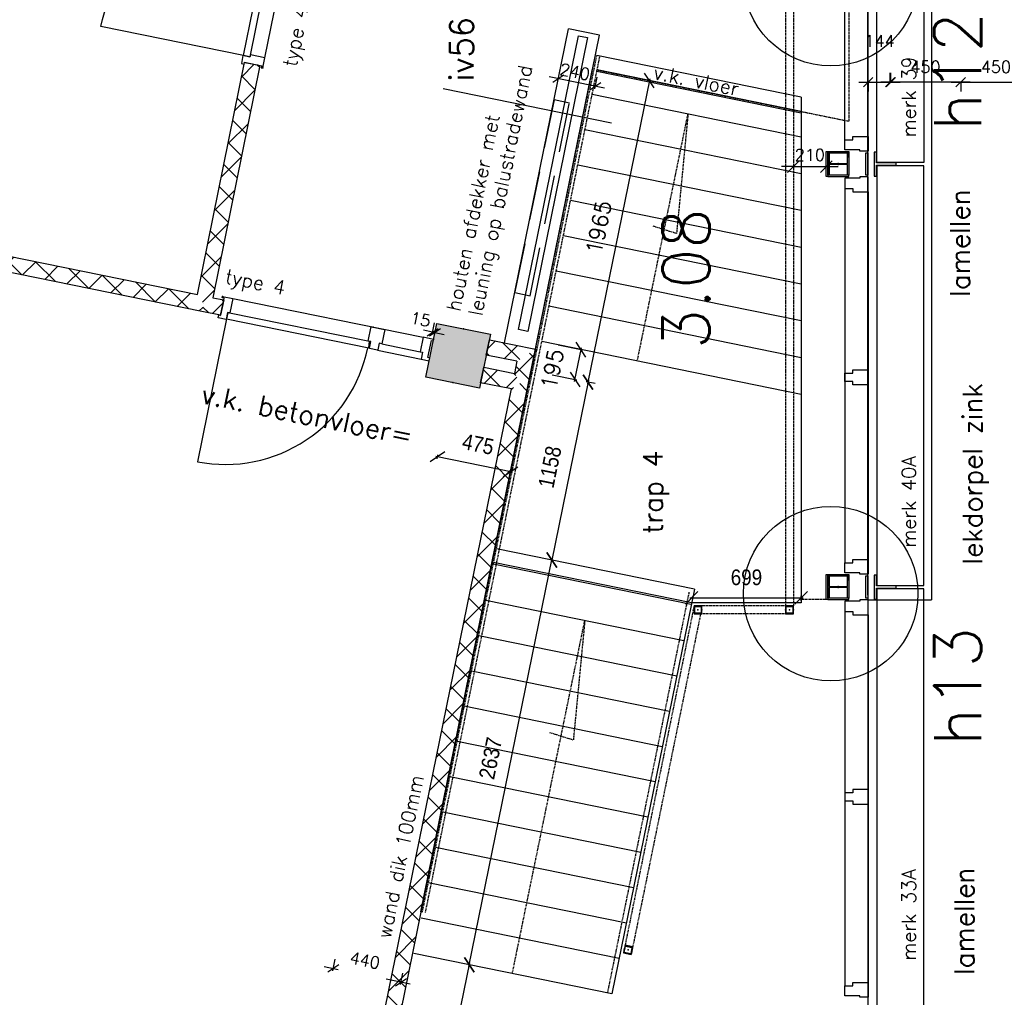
# Model space of a CAD drawing. Extents: x -161991 to 132574, y -998 to 324384.
# Tile 24 of 50: x 31599 to 37883, y 66928 to 73169. Entities that reach past the tile are written whole.
import ezdxf

# ---------------------------------------------------------------- set-up
doc = ezdxf.new("R2010")
doc.units = 0
doc.header["$LTSCALE"] = 50
doc.header["$MEASUREMENT"] = 0
doc.header["$PDSIZE"] = -1
doc.linetypes.add('HIDDEN2', pattern=[0.1875, 0.125, -0.0625])
doc.layers.get('0').update_dxf_attribs({"linetype": 'CONTINUOUS'})
doc.layers.get('DEFPOINTS').update_dxf_attribs({"linetype": 'CONTINUOUS'})
for name, color, linetype in [('_DETAILNUMMERS', 4, 'CONTINUOUS'), ('_DETAILNUMMERSTEKST', 4, 'CONTINUOUS'), ('A--01A1_ACEER', 1, 'CONTINUOUS'), ('A--A22--_F123-', 9, 'CONTINUOUS'), ('A--A28--_F-2--', 7, 'CONTINUOUS'), ('A--A28--_F12--', 7, 'CONTINUOUS'), ('A--L21--', 3, 'CONTINUOUS'), ('A--L21A1_BUITENWAND', 1, 'CONTINUOUS'), ('A--L22--', 7, 'CONTINUOUS'), ('A--L22--_F-2--', 7, 'CONTINUOUS'), ('A--L22A2_BINNENWAND', 2, 'CONTINUOUS'), ('A--L22AC1_BINNENWAND', 1, 'HIDDEN2'), ('A--L24A3_TRAPPEN', 3, 'CONTINUOUS'), ('A--L24AC1_TRAPPEN', 1, 'HIDDEN2'), ('A--L28--', 7, 'CONTINUOUS'), ('A--L28--_F-2--', 7, 'CONTINUOUS'), ('A--L28--_F12--', 7, 'CONTINUOUS'), ('A--L28D4_KONSTRUKTIES', 4, 'CONTINUOUS'), ('A--L32--', 7, 'CONTINUOUS'), ('A--L32--_F123-', 1, 'CONTINUOUS'), ('A--L32--_F123-DRAAIR', 7, 'CONTINUOUS'), ('A--M$1A-_F123-', 1, 'CONTINUOUS'), ('A--M1$A-_F123-', 1, 'CONTINUOUS'), ('A--T$1A-18_TEKST', 1, 'CONTINUOUS'), ('A--T$1A-_F123NR', 4, 'CONTINUOUS'), ('A--T01A-25_TEKST', 2, 'CONTINUOUS'), ('AT$1A-25_TEKST', 2, 'CONTINUOUS'), ('TEKST_KOZIJNMERK', 2, 'CONTINUOUS'), ('X--LR---_CP', 7, 'CONTINUOUS')]:
    doc.layers.add(name, color=color, linetype=linetype)
doc.layers.add('bruto vloeroppervlak', color=3, linetype='CONTINUOUS', plot=False)
doc.styles.add('ALFA-0_25', font='ROMANS')
doc.styles.add('B-01', font='SIMPLEX.SHX', dxfattribs={"width": 0.8, "height": 4.5})
doc.styles.add('HIEMSTRA', font='romans.shx')
doc.styles.get("Standard").update_dxf_attribs({"font": 'txt', "width": 0.9})
doc.dimstyles.new('alfa-0_25', dxfattribs={"dimscale": 30, "dimtxt": 2.5, "dimasz": 2.5, "dimexe": 0.18, "dimexo": 0.0625, "dimgap": 1.25, "dimtad": 1, "dimtih": 1, "dimtoh": 1, "dimdec": 0, "dimzin": 0, "dimdsep": 46, "dimtxsty": 'ALFA-0_25', "dimblk1": 'OBLIQUE', "dimblk2": 'OBLIQUE', "dimsah": 1, "dimcen": 0.09, "dimclrd": 1, "dimclre": 1, "dimclrt": 2, "dimadec": 0, "dimazin": 0, "dimtfac": 1, "dimtdec": 0, "dimtix": 1, "dimtmove": 0, "dimatfit": 3, "dimldrblk": 'OBLIQUE', "dimfxl": 0, "dimtolj": 1, "dimtzin": 0, "dimarcsym": 0})
doc.dimstyles.new('BEILEN', dxfattribs={"dimscale": 40, "dimtxt": 2.5, "dimasz": 2, "dimexe": 0.3, "dimexo": 0.3, "dimgap": 2, "dimtad": 1, "dimdec": 0, "dimzin": 0, "dimdsep": 46, "dimtxsty": 'HIEMSTRA', "dimblk1": 'OBLIQUE', "dimblk2": 'OBLIQUE', "dimsah": 1, "dimcen": -0.09, "dimdle": 0.3, "dimse1": 1, "dimclrd": 2, "dimclre": 2, "dimclrt": 3, "dimadec": 0, "dimazin": 0, "dimtfac": 1, "dimtdec": 4, "dimtofl": 0, "dimtmove": 2, "dimatfit": 3, "dimldrblk": 'OBLIQUE', "dimfxl": 0, "dimtvp": 625, "dimtolj": 1, "dimtzin": 0, "dimarcsym": 0})
doc.dimstyles.get("Standard").update_dxf_attribs({"dimscale": 40, "dimtxt": 2.5, "dimasz": 2, "dimexe": 0.3, "dimexo": 0.3, "dimgap": 2, "dimtad": 1, "dimdec": 0, "dimzin": 0, "dimdsep": 46, "dimtxsty": 'HIEMSTRA', "dimblk1": 'OBLIQUE', "dimblk2": 'OBLIQUE', "dimsah": 1, "dimcen": 0.09, "dimdle": 0.3, "dimclrd": 2, "dimclre": 2, "dimclrt": 3, "dimadec": 0, "dimazin": 0, "dimtfac": 1, "dimtdec": 4, "dimtofl": 0, "dimtmove": 2, "dimatfit": 3, "dimldrblk": 'OBLIQUE', "dimfxl": 0, "dimtvp": 625, "dimtolj": 1, "dimtzin": 0, "dimarcsym": 0})
doc.dimstyles.new('STANDARD$0', dxfattribs={"dimscale": 50, "dimtxt": 2.5, "dimasz": 2, "dimexe": 2, "dimexo": 0, "dimgap": 2, "dimtad": 1, "dimdec": 0, "dimzin": 0, "dimdsep": 46, "dimtxsty": 'ALFA-0_25', "dimblk1": 'OBLIQUE', "dimblk2": 'OBLIQUE', "dimsah": 1, "dimcen": -3, "dimdle": 2, "dimclrd": 1, "dimclre": 1, "dimclrt": 2, "dimadec": 0, "dimazin": 0, "dimtfac": 0.666667, "dimtofl": 0, "dimtmove": 2, "dimatfit": 3, "dimldrblk": 'OBLIQUE', "dimfxl": 0, "dimtvp": 0.833333, "dimtolj": 1, "dimtzin": 0, "dimarcsym": 0})

# ---------------------------------------------------------------- blocks, each defined once
blk = doc.blocks.new('*U60')
at = {"layer": 'A--A22--_F123-'}
h = blk.add_hatch(dxfattribs=at)
h.set_pattern_fill('ALFAKRS', color=256, scale=120, style=0, pattern_type=2)
h.set_pattern_definition([(45, (-31812.28, -66033.22), (-84.85281, 84.85281), []), (135, (-31812.28, -66033.22), (-84.85281, -84.85281), [])])
h.paths.add_polyline_path([(0, 0), (-10, -49), (-5534.5, 1076.4), (-5524.5, 1125.4), (-5514.6, 1174.4), (10, 49)])
at = {"layer": 'A--L22--_F-2--', "color": 2, "linetype": 'Continuous'}
for points in [[(-5524.5, 1125.4), (-5514.6, 1174.4), (10, 49), (0, 0)], [(0, 0), (-10, -49), (-5534.5, 1076.4), (-5524.5, 1125.4)]]:
    blk.add_lwpolyline(points, dxfattribs=at)
blk = doc.blocks.new('*U68')
at = {"layer": 'A--A22--_F123-'}
h = blk.add_hatch(dxfattribs=at)
h.set_pattern_fill('ALFAKRS', color=256, scale=120, style=0, pattern_type=2)
h.set_pattern_definition([(45, (-34586.85, -71076.9), (-84.85281, 84.85281), []), (135, (-34586.85, -71076.9), (-84.85281, -84.85281), [])])
h.paths.add_polyline_path([(0, 0), (10, 49), (303.9, -10.9), (245, -49.9), (186, -88.9), (-10, -49)])
at = {"layer": 'A--L22--_F-2--', "color": 2, "linetype": 'Continuous'}
for points in [[(186, -88.9), (186, -88.9), (-10, -49), (0, 0)], [(0, 0), (10, 49), (303.9, -10.9), (303.9, -10.9)]]:
    blk.add_lwpolyline(points, dxfattribs=at)
blk = doc.blocks.new('*U104')
at = {"layer": 'A--A22--_F123-'}
h = blk.add_hatch(dxfattribs=at)
h.set_pattern_fill('ALFAKRS', color=256, scale=120, style=0, pattern_type=2)
h.set_pattern_definition([(45, (-32771.85, -71354.83), (-84.85281, 84.85281), []), (135, (-32771.85, -71354.83), (-84.85281, -84.85281), [])])
h.paths.add_polyline_path([(0, 0), (58.9, 39), (129.5, 24.7), (119.5, -24.3), (109.5, -73.3), (-10, -49)])
at = {"layer": 'A--L22--_F-2--', "color": 2, "linetype": 'Continuous'}
for points in [[(58.9, 39), (58.9, 39), (129.5, 24.7), (119.5, -24.3)], [(119.5, -24.3), (109.5, -73.3), (-10, -49), (-10, -49)]]:
    blk.add_lwpolyline(points, dxfattribs=at)
blk = doc.blocks.new('*U105')
at = {"layer": 'A--A22--_F123-'}
h = blk.add_hatch(dxfattribs=at)
h.set_pattern_fill('ALFAKRS', color=256, scale=120, style=0, pattern_type=2)
h.set_pattern_definition([(45, (-27356.99, -72457.85), (-84.85281, 84.85281), []), (135, (-27356.99, -72457.85), (-84.85281, -84.85281), [])])
h.paths.add_polyline_path([(0, 0), (10, 49), (5375.8, -1044), (5414.9, -1103), (5404.9, -1152), (-10, -49)])
at = {"layer": 'A--L22--_F-2--', "color": 2, "linetype": 'Continuous'}
for points in [[(5404.9, -1152), (5404.9, -1152), (-10, -49), (0, 0)], [(0, 0), (10, 49), (5375.8, -1044), (5375.8, -1044)]]:
    blk.add_lwpolyline(points, dxfattribs=at)
blk = doc.blocks.new('*U106')
at = {"layer": 'A--A22--_F123-'}
h = blk.add_hatch(dxfattribs=at)
h.set_pattern_fill('ALFAKRS', color=256, scale=120, style=0, pattern_type=2)
h.set_pattern_definition([(45, (-33082.55, -72886.39), (-84.85281, 84.85281), []), (135, (-33082.55, -72886.39), (-84.85281, -84.85281), [])])
h.paths.add_polyline_path([(0, 0), (49, -9.9), (-251.8, -1492.5), (-310.7, -1531.6), (-349.7, -1472.6), (-49, 9.9)])
at = {"layer": 'A--L22--_F-2--', "color": 2, "linetype": 'Continuous'}
for points in [[(-349.7, -1472.6), (-349.7, -1472.6), (-49, 9.9), (0, 0)], [(0, 0), (49, -9.9), (-251.8, -1492.5), (-251.8, -1492.5)]]:
    blk.add_lwpolyline(points, dxfattribs=at)
blk = doc.blocks.new('Q020437-')
at = {"layer": 'A--A28--_F12--', "color": 8}
for points in [[(-175, -175), (-175, 175), (175, 175)], [(-175, -175), (175, 175), (175, -175)]]:
    blk.add_solid(points, dxfattribs=at)
at = {"layer": 'A--L28--_F12--', "color": 3, "linetype": 'Continuous'}
blk.add_lwpolyline([(-175, -175), (-175, 175), (175, 175), (175, -175)], close=True, dxfattribs=at)
at = {"layer": 'X--LR---_CP'}
for p in [(-175, 0), (-175, 0), (175, 0)]:
    blk.add_point(p, dxfattribs=at)
blk = doc.blocks.new('Q020490-')
at = {"layer": 'A--A28--_F-2--', "color": 3}
for points in [[(-2.75, 58), (-70, 66.5), (70, 66.5)], [(-2.75, 58), (-70, 58), (-70, 66.5)], [(-2.75, 58), (70, 66.5), (70, 58)], [(2.75, -58), (-2.75, -58), (-2.75, 58)], [(-2.75, 58), (2.75, 58), (2.75, -58)], [(-2.75, 58), (70, 58), (2.75, 58)], [(70, -66.5), (-70, -58), (-2.75, -58)], [(70, -66.5), (-70, -66.5), (-70, -58)], [(2.75, -58), (70, -66.5), (-2.75, -58)], [(2.75, -58), (70, -58), (70, -66.5)]]:
    blk.add_solid(points, dxfattribs=at)
at = {"layer": 'A--L28--_F-2--', "color": 3, "linetype": 'Continuous'}
blk.add_lwpolyline([(70, -66.5), (-70, -66.5), (-70, -58), (-2.75, -58), (-2.75, 58), (-70, 58), (-70, 66.5), (70, 66.5), (70, 58), (2.75, 58), (2.75, -58), (70, -58)], close=True, dxfattribs=at)
at = {"layer": 'X--LR---_CP'}
for p in [(-2.75, 0), (0, 0), (2.75, 0)]:
    blk.add_point(p, dxfattribs=at)
blk = doc.blocks.new('_OBLIQUE')
at = {"color": 0, "linetype": 'ByBlock'}
blk.add_line((-0.5, -0.5), (0.5, 0.5), dxfattribs=at)
blk = doc.blocks.new('*D136')
at = {"layer": 'A--M$1A-_F123-', "color": 2, "lineweight": -2}
for p, q in [((35620.6, 72791.7), (35223.7, 70843.1)), ((35664.3, 72770.6), (35606.5, 72782.4)), ((35272.1, 70845.5), (35214.3, 70857.2))]:
    blk.add_line(p, q, dxfattribs=at)
at = {"layer": 'DEFPOINTS', "color": 0}
for p in [(35676, 72768.2), (35226.1, 70854.8), (35283.9, 70843.1)]:
    blk.add_point(p, dxfattribs=at)
at = {"layer": 'A--M$1A-_F123-', "color": 2, "lineweight": -2, "xscale": 80, "yscale": 80, "zscale": 80}
for p, rotation in [((35618.2, 72780), 78.48629033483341), ((35226.1, 70854.8), 258.4862903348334)]:
    blk.add_blockref('_OBLIQUE', p, dxfattribs=dict(at, rotation=rotation))
at = {"layer": 'A--M$1A-_F123-', "color": 3, "insert": (35294.8, 71843.4), "char_height": 100, "attachment_point": 5, "rotation": 78.48629, "style": 'HIEMSTRA'}
blk.add_mtext('\\A1;1965', dxfattribs=at)
blk = doc.blocks.new('*U143')
at = {"layer": 'A--A22--_F123-'}
h = blk.add_hatch(dxfattribs=at)
h.set_pattern_fill('ALFAKRS', color=256, scale=120, style=0, pattern_type=2)
h.set_pattern_definition([(45, (-34550.93, -70900.53), (-84.85281, 84.85281), []), (135, (-34550.93, -70900.53), (-84.85281, -84.85281), [])])
h.paths.add_polyline_path([(0, 0), (10, 49), (205.9, 9.1), (245, -49.9), (186, -88.9), (-10, -49)])
at = {"layer": 'A--L22--_F-2--', "color": 2, "linetype": 'Continuous'}
for points in [[(186, -88.9), (186, -88.9), (-10, -49), (0, 0)], [(0, 0), (10, 49), (205.9, 9.1), (205.9, 9.1)]]:
    blk.add_lwpolyline(points, dxfattribs=at)
blk = doc.blocks.new('*U144')
at = {"layer": 'A--A22--_F123-'}
h = blk.add_hatch(dxfattribs=at)
h.set_pattern_fill('ALFAKRS', color=256, scale=120, style=0, pattern_type=2)
h.set_pattern_definition([(45, (0, 0), (-84.85, 84.85), []), (135, (0, 0), (-84.85, -84.85), [])])
h.paths.add_polyline_path([(0, 0), (59, 39), (13.1, -186.3), (-35.9, -176.4), (-74.9, -117.4), (-59, -39)])
at = {"layer": 'A--L22--_F-2--', "color": 2, "linetype": 'Continuous'}
for points in [[(59, 39), (59, 39), (13.1, -186.3), (13.1, -186.3)], [(-59, -39), (-59, -39), (-74.9, -117.4), (-74.9, -117.4)]]:
    blk.add_lwpolyline(points, dxfattribs=at)
blk = doc.blocks.new('*U154')
at = {"layer": 'A--A22--_F123-'}
h = blk.add_hatch(dxfattribs=at)
h.set_pattern_fill('ALFAKRS', color=256, scale=120, style=0, pattern_type=2)
h.set_pattern_definition([(45, (-34795.89, -70850.64), (-84.85281, 84.85281), []), (135, (-34795.89, -70850.64), (-84.85281, -84.85281), [])])
h.paths.add_polyline_path([(0, 0), (49, -10), (-992.8, -5125), (-1041.8, -5115), (-1080.8, -5056), (-59, -39)])
at = {"layer": 'A--L22--_F-2--', "color": 2, "linetype": 'Continuous'}
for points in [[(-1080.8, -5056), (-1080.8, -5056), (-59, -39), (-59, -39)], [(49, -10), (49, -10), (-992.8, -5125), (-992.8, -5125)]]:
    blk.add_lwpolyline(points, dxfattribs=at)
blk = doc.blocks.new('*D561')
at = {"layer": 'A--M$1A-_F123-', "color": 1, "lineweight": -2}
for p, q in [((38054.8, 72770.3), (38054.8, 72830.3)), ((37544.8, 72770.3), (38114.8, 72770.3)), ((37604.8, 72770.4), (37604.8, 72710.3))]:
    blk.add_line(p, q, dxfattribs=at)
at = {"layer": 'DEFPOINTS', "color": 0}
for p in [(37604.8, 72770.4), (38054.8, 72770.3), (38054.8, 72770.3)]:
    blk.add_point(p, dxfattribs=at)
at = {"layer": 'A--M$1A-_F123-', "color": 1, "lineweight": -2, "xscale": 60, "yscale": 60, "zscale": 60, "rotation": 180}
blk.add_blockref('_OBLIQUE', (37604.8, 72770.3), dxfattribs=at)
at = {"layer": 'A--M$1A-_F123-', "color": 1, "lineweight": -2, "xscale": 60, "yscale": 60, "zscale": 60}
blk.add_blockref('_OBLIQUE', (38054.8, 72770.3), dxfattribs=at)
at = {"layer": 'A--M$1A-_F123-', "color": 2, "insert": (37829.8, 72867.8), "char_height": 75, "attachment_point": 5, "style": 'ALFA-0_25'}
blk.add_mtext('\\A1;450', dxfattribs=at)
blk = doc.blocks.new('*D565')
at = {"layer": 'A--M$1A-_F123-', "color": 1, "lineweight": -2}
for p, q in [((37154.8, 72770.3), (37154.8, 72830.3)), ((37664.8, 72770.3), (37094.8, 72770.3)), ((37604.8, 72770.4), (37604.8, 72710.3))]:
    blk.add_line(p, q, dxfattribs=at)
at = {"layer": 'DEFPOINTS', "color": 0}
for p in [(37154.8, 72770.3), (37154.8, 72770.3), (37604.8, 72770.4)]:
    blk.add_point(p, dxfattribs=at)
at = {"layer": 'A--M$1A-_F123-', "color": 1, "lineweight": -2, "xscale": 60, "yscale": 60, "zscale": 60, "rotation": 180}
blk.add_blockref('_OBLIQUE', (37154.8, 72770.3), dxfattribs=at)
at = {"layer": 'A--M$1A-_F123-', "color": 1, "lineweight": -2, "xscale": 60, "yscale": 60, "zscale": 60}
blk.add_blockref('_OBLIQUE', (37604.8, 72770.3), dxfattribs=at)
at = {"layer": 'A--M$1A-_F123-', "color": 2, "insert": (37379.8, 72867.8), "char_height": 75, "attachment_point": 5, "style": 'ALFA-0_25'}
blk.add_mtext('\\A1;450', dxfattribs=at)
blk = doc.blocks.new('*D589')
at = {"layer": 'A--M$1A-_F123-', "color": 1, "lineweight": -2}
for p, q in [((37158.9, 72770.3), (37158.9, 72830.3)), ((36955, 72770.3), (37218.9, 72770.3)), ((37015, 72770.4), (37015, 72710.3))]:
    blk.add_line(p, q, dxfattribs=at)
at = {"layer": 'DEFPOINTS', "color": 0}
for p in [(37015, 72770.4), (37158.9, 72770.3), (37158.9, 72770.3)]:
    blk.add_point(p, dxfattribs=at)
at = {"layer": 'A--M$1A-_F123-', "color": 1, "lineweight": -2, "xscale": 60, "yscale": 60, "zscale": 60, "rotation": 180}
blk.add_blockref('_OBLIQUE', (37015, 72770.3), dxfattribs=at)
at = {"layer": 'A--M$1A-_F123-', "color": 1, "lineweight": -2, "xscale": 60, "yscale": 60, "zscale": 60}
blk.add_blockref('_OBLIQUE', (37158.9, 72770.3), dxfattribs=at)
at = {"layer": 'A--M$1A-_F123-', "color": 2, "insert": (37087, 73032.8), "char_height": 75, "attachment_point": 5, "style": 'ALFA-0_25'}
blk.add_mtext('\\A1;144', dxfattribs=at)
blk = doc.blocks.new('*D598')
at = {"layer": 'A--M$1A-_F123-', "color": 2, "lineweight": -2}
for p, q in [((34263.1, 70364.4), (34268.3, 70390)), ((34743.2, 70281.1), (34254.2, 70380.7))]:
    blk.add_line(p, q, dxfattribs=at)
at = {"layer": 'DEFPOINTS', "color": 0}
for p in [(34260.7, 70352.6), (34265.9, 70378.3), (34726.2, 70257.8)]:
    blk.add_point(p, dxfattribs=at)
at = {"layer": 'A--M$1A-_F123-', "color": 2, "lineweight": -2, "xscale": 80, "yscale": 80, "zscale": 80}
for p, rotation in [((34265.9, 70378.3), 168.4864294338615), ((34731.4, 70283.5), 348.4864294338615)]:
    blk.add_blockref('_OBLIQUE', p, dxfattribs=dict(at, rotation=rotation))
at = {"layer": 'A--M$1A-_F123-', "color": 3, "insert": (34524.6, 70458.3), "char_height": 100, "attachment_point": 5, "rotation": 348.48643}
blk.add_mtext('\\A1;475', dxfattribs=at)
blk = doc.blocks.new('Q020604-')
at = {"layer": 'A--A28--_F-2--', "color": 3}
for points in [[(-21, 21.1), (-25, -24.9), (-25, 25.1)], [(-21, 21.1), (-25, 25.1), (25, 25.1)], [(-21, 21.1), (-21, -20.9), (-25, -24.9)], [(25, 25.1), (21, 21.1), (-21, 21.1)], [(25, 25.1), (25, -24.9), (21, 21.1)], [(25, -24.9), (21, -20.9), (21, 21.1)], [(25, -24.9), (-25, -24.9), (-21, -20.9)], [(25, -24.9), (-21, -20.9), (21, -20.9)]]:
    blk.add_solid(points, dxfattribs=at)
at = {"layer": 'A--L28--_F-2--', "color": 3, "linetype": 'Continuous'}
blk.add_lwpolyline([(-25, -24.9), (-21, -20.9), (-21, 21.1), (21, 21.1), (21, -20.9), (-21, -20.9), (-25, -24.9), (25, -24.9), (25, 25.1), (-25, 25.1)], close=True, dxfattribs=at)
at = {"layer": 'X--LR---_CP', "color": 4, "linetype": 'Continuous'}
for p in [(-25, 0.1), (0, 0), (25, 0.1)]:
    blk.add_point(p, dxfattribs=at)
blk = doc.blocks.new('dr_930type4')
at = {"layer": 'A--L32--_F123-', "color": 1}
for p, q in [((67, 0), (1307, 0)), ((1057, -93.8), (1307, -93.8)), ((1038, -139), (1322, -139))]:
    blk.add_line(p, q, dxfattribs=at)
at = {"layer": 'A--L32--_F123-'}
for points in [[(0, -9), (0, 0), (67, 0), (67, -93.8), (52, -93.8), (52, -139), (0, -139), (0, -121), (12, -121), (12, -9), (0, -9)], [(969, 0), (1055, 0), (1057, 0), (1057, -93.8), (1057, -93.8), (1040, -93.8), (1040, -137), (1038, -139), (986, -139), (984, -137), (984, -93.8), (969, -93.8), (967, -93.8), (967, 0)], [(1374, -9), (1374, 0), (1307, 0), (1307, -93.8), (1322, -93.8), (1322, -139), (1374, -139), (1374, -121), (1362, -121), (1362, -9), (1374, -9)], [(54, -95.6), (54, -135.6), (980.1, -135.6), (977.1, -95.6), (54, -95.6)]]:
    blk.add_lwpolyline(points, close=True, dxfattribs=at)
blk.add_point((1374, 0), dxfattribs=at)
blk.add_point((1374, 0), dxfattribs=at)
at = {"layer": 'A--L32--_F123-DRAAIR', "color": 1}
blk.add_lwpolyline([(54, -135.6), (54, -1065.6, 0.414214), (973, -135.8)], format="xyb", dxfattribs=at)
at = {"layer": 'X--LR---_CP', "color": 1, "linetype": 'Continuous'}
blk.add_point((0, 0), dxfattribs=at)
at = {"layer": 'X--LR---_CP', "color": 1}
blk.add_point((982, 0), dxfattribs=at)
blk = doc.blocks.new('*D646')
at = {"layer": 'A--M1$A-_F123-', "color": 1, "lineweight": -2}
for p, q in [((34231, 71158.7), (34246.2, 71233.1)), ((34245.7, 71155.7), (34260.9, 71230.1)), ((34234.2, 71174.3), (34175.4, 71186.3)), ((34248.9, 71171.4), (34307.7, 71159.4))]:
    blk.add_line(p, q, dxfattribs=at)
at = {"layer": 'DEFPOINTS', "color": 0}
for p in [(34231, 71158.7), (34234.2, 71174.3), (34245.7, 71155.7)]:
    blk.add_point(p, dxfattribs=at)
at = {"layer": 'A--M1$A-_F123-', "color": 1, "lineweight": -2, "xscale": 60, "yscale": 60, "zscale": 60}
for p, rotation in [((34234.2, 71174.3), 348.4966539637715), ((34248.9, 71171.4), 168.4966539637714)]:
    blk.add_blockref('_OBLIQUE', p, dxfattribs=dict(at, rotation=rotation))
at = {"layer": 'A--M1$A-_F123-', "color": 2, "insert": (34157.5, 71255.9), "char_height": 75, "attachment_point": 5, "rotation": 348.49665, "style": 'ALFA-0_25'}
blk.add_mtext('\\A1;15', dxfattribs=at)
blk = doc.blocks.new('*D665')
at = {"layer": 'A--M$1A-_F123-', "color": 2, "lineweight": -2}
blk.add_line((34145.8, 65551.7), (34470.9, 67147.6), dxfattribs=at)
at = {"layer": 'DEFPOINTS', "color": 0}
for p in [(34468.5, 67135.9), (34468.5, 67135.9), (34148.2, 65563.5)]:
    blk.add_point(p, dxfattribs=at)
at = {"layer": 'A--M$1A-_F123-', "color": 2, "lineweight": -2, "xscale": 80, "yscale": 80, "zscale": 80}
for p, rotation in [((34468.5, 67135.9), 78.48629033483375), ((34148.2, 65563.5), 258.4862903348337)]:
    blk.add_blockref('_OBLIQUE', p, dxfattribs=dict(at, rotation=rotation))
at = {"layer": 'A--M$1A-_F123-', "color": 3, "insert": (34181, 66375.6), "char_height": 100, "attachment_point": 5, "rotation": 78.48629}
blk.add_mtext('\\A1;1605', dxfattribs=at)
blk = doc.blocks.new('*D666')
at = {"layer": 'A--M$1A-_F123-', "color": 2, "lineweight": -2}
blk.add_line((35228.5, 70866.6), (34992.5, 69708.1), dxfattribs=at)
at = {"layer": 'DEFPOINTS', "color": 0}
for p in [(35226.1, 70854.8), (34994.9, 69719.8), (34994.9, 69719.8)]:
    blk.add_point(p, dxfattribs=at)
at = {"layer": 'A--M$1A-_F123-', "color": 2, "lineweight": -2, "xscale": 80, "yscale": 80, "zscale": 80}
for p, rotation in [((35226.1, 70854.8), 78.48629033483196), ((34994.9, 69719.8), 258.486290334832)]:
    blk.add_blockref('_OBLIQUE', p, dxfattribs=dict(at, rotation=rotation))
at = {"layer": 'A--M$1A-_F123-', "color": 3, "insert": (34983.1, 70313.3), "char_height": 100, "attachment_point": 5, "rotation": 78.48629}
blk.add_mtext('\\A1;1158', dxfattribs=at)
blk = doc.blocks.new('*D667')
at = {"layer": 'A--M$1A-_F123-', "color": 2, "lineweight": -2}
blk.add_line((34466.1, 67124.1), (34997.3, 69731.6), dxfattribs=at)
at = {"layer": 'DEFPOINTS', "color": 0}
for p in [(34994.9, 69719.8), (34994.9, 69719.8), (34468.5, 67135.9)]:
    blk.add_point(p, dxfattribs=at)
at = {"layer": 'A--M$1A-_F123-', "color": 2, "lineweight": -2, "xscale": 80, "yscale": 80, "zscale": 80}
for p, rotation in [((34994.9, 69719.8), 78.48629033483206), ((34468.5, 67135.9), 258.4862903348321)]:
    blk.add_blockref('_OBLIQUE', p, dxfattribs=dict(at, rotation=rotation))
at = {"layer": 'A--M$1A-_F123-', "color": 3, "insert": (34604.3, 68453.8), "char_height": 100, "attachment_point": 5, "rotation": 78.48629}
blk.add_mtext('\\A1;2637', dxfattribs=at)
blk = doc.blocks.new('*D668')
at = {"layer": 'A--M$1A-_F123-', "color": 2, "lineweight": -2}
for p, q in [((35875.5, 69478.6), (36599, 69478.6)), ((36587, 69458.1), (36587, 69490.6))]:
    blk.add_line(p, q, dxfattribs=at)
at = {"layer": 'DEFPOINTS', "color": 0}
for p in [(35887.5, 69446.1), (36587, 69478.6), (36587, 69446.1)]:
    blk.add_point(p, dxfattribs=at)
at = {"layer": 'A--M$1A-_F123-', "color": 2, "lineweight": -2, "xscale": 80, "yscale": 80, "zscale": 80, "rotation": 180}
blk.add_blockref('_OBLIQUE', (35887.5, 69478.6), dxfattribs=at)
at = {"layer": 'A--M$1A-_F123-', "color": 2, "lineweight": -2, "xscale": 80, "yscale": 80, "zscale": 80}
blk.add_blockref('_OBLIQUE', (36587, 69478.6), dxfattribs=at)
at = {"layer": 'A--M$1A-_F123-', "color": 3, "insert": (36237.3, 69608.6), "char_height": 100, "attachment_point": 5}
blk.add_mtext('\\A1;699', dxfattribs=at)
blk = doc.blocks.new('*D669')
at = {"layer": 'A--M$1A-_F123-', "color": 2, "lineweight": -2}
for p, q in [((35035.9, 71092.3), (35193.7, 71060.1)), ((35140.6, 70860), (35184.3, 71074.3)), ((34997, 70901.5), (35154.8, 70869.4))]:
    blk.add_line(p, q, dxfattribs=at)
at = {"layer": 'DEFPOINTS', "color": 0}
for p in [(35024.1, 71094.7), (35181.9, 71062.5), (34985.3, 70903.9)]:
    blk.add_point(p, dxfattribs=at)
at = {"layer": 'A--M$1A-_F123-', "color": 2, "lineweight": -2, "xscale": 80, "yscale": 80, "zscale": 80}
for p, rotation in [((35181.9, 71062.5), 78.48629033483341), ((35143, 70871.8), 258.4862903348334)]:
    blk.add_blockref('_OBLIQUE', p, dxfattribs=dict(at, rotation=rotation))
at = {"layer": 'A--M$1A-_F123-', "color": 3, "insert": (34998.3, 70938.4), "char_height": 100, "attachment_point": 5, "rotation": 78.48629, "style": 'HIEMSTRA'}
blk.add_mtext('\\A1;195', dxfattribs=at)
blk = doc.blocks.new('*D670')
at = {"layer": 'A--M$1A-_F123-', "color": 1, "lineweight": -2}
for p, q in [((36537, 72230.5), (36462, 72230.5)), ((36537, 72232.4), (36537, 72235.9)), ((36537, 72230.5), (36747, 72230.5)), ((36747, 72232.4), (36747, 72235.9)), ((36747, 72230.5), (36822, 72230.5))]:
    blk.add_line(p, q, dxfattribs=at)
at = {"layer": 'DEFPOINTS', "color": 0}
for p in [(36537, 72230.5), (36747, 72230.5), (36747, 72230.5)]:
    blk.add_point(p, dxfattribs=at)
at = {"layer": 'A--M$1A-_F123-', "color": 1, "lineweight": -2, "xscale": 75, "yscale": 75, "zscale": 75}
blk.add_blockref('_OBLIQUE', (36537, 72230.5), dxfattribs=at)
at = {"layer": 'A--M$1A-_F123-', "color": 1, "lineweight": -2, "xscale": 75, "yscale": 75, "zscale": 75, "rotation": 180}
blk.add_blockref('_OBLIQUE', (36747, 72230.5), dxfattribs=at)
at = {"layer": 'A--M$1A-_F123-', "color": 2, "insert": (36642, 72305.5), "char_height": 75, "attachment_point": 5, "style": 'ALFA-0_25'}
blk.add_mtext('\\A1;210', dxfattribs=at)
blk = doc.blocks.new('*D678')
at = {"layer": 'A--M1$A-_F123-', "color": 1, "lineweight": -2}
for p, q in [((33541.9, 67124.3), (33630.9, 67106.1)), ((33597.5, 67096.8), (33612.6, 67171.1)), ((34028.8, 67008.9), (34043.9, 67083.2)), ((34090.7, 67012.5), (33937.5, 67043.7))]:
    blk.add_line(p, q, dxfattribs=at)
at = {"layer": 'DEFPOINTS', "color": 0}
for p in [(33597.5, 67096.8), (33600.7, 67112.3), (34028.8, 67008.9)]:
    blk.add_point(p, dxfattribs=at)
at = {"layer": 'A--M1$A-_F123-', "color": 1, "lineweight": -2, "xscale": 60, "yscale": 60, "zscale": 60}
for p, rotation in [((33600.7, 67112.3), 168.4870566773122), ((34031.9, 67024.4), 348.4870566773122)]:
    blk.add_blockref('_OBLIQUE', p, dxfattribs=dict(at, rotation=rotation))
at = {"layer": 'A--M1$A-_F123-', "color": 2, "insert": (33802.3, 67163.8), "char_height": 75, "attachment_point": 5, "rotation": 348.48706, "style": 'ALFA-0_25'}
blk.add_mtext('\\A1;440', dxfattribs=at)
blk = doc.blocks.new('*D702')
at = {"layer": 'A--M1$A-_F123-', "color": 1, "lineweight": -2}
for p, q in [((35034, 72776.1), (35049.2, 72850.5)), ((35331.1, 72731.8), (34978.4, 72803.7)), ((35269.2, 72728.2), (35284.3, 72802.6))]:
    blk.add_line(p, q, dxfattribs=at)
at = {"layer": 'DEFPOINTS', "color": 0}
for p in [(35034, 72776.1), (35037.2, 72791.7), (35269.2, 72728.2)]:
    blk.add_point(p, dxfattribs=at)
at = {"layer": 'A--M1$A-_F123-', "color": 1, "lineweight": -2, "xscale": 60, "yscale": 60, "zscale": 60}
for p, rotation in [((35037.2, 72791.7), 168.478205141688), ((35272.3, 72743.8), 348.478205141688)]:
    blk.add_blockref('_OBLIQUE', p, dxfattribs=dict(at, rotation=rotation))
at = {"layer": 'A--M1$A-_F123-', "color": 2, "insert": (35142.7, 72836.1), "char_height": 75, "attachment_point": 5, "rotation": 348.47821, "style": 'ALFA-0_25'}
blk.add_mtext('\\A1;240', dxfattribs=at)

msp = doc.modelspace()

# ---------------------------------------------------------------- linework, layer by layer
at = {"layer": '_DETAILNUMMERS'}
for centre in [(36775, 73430.7), (36775, 69504.7)]:
    msp.add_circle(centre, 557.3, dxfattribs=at)
at = {"layer": 'A--01A1_ACEER'}
for p, q in [((36865, 72402.3), (36865, 74791.3)), ((37015, 72423.3), (37015, 74770.3)), ((36865, 72091.3), (36865, 69702.3)), ((37015, 72070.3), (37015, 69723.3)), ((36865, 69391.3), (36865, 67002.3)), ((37015, 69370.3), (37015, 67023.3))]:
    msp.add_line(p, q, dxfattribs=at)
at = {"layer": 'A--L21--'}
for p in [(37419, 73408), (37015, 69465.3)]:
    msp.add_line(p, (37419, 69465.3), dxfattribs=at)
for points in [[(37070, 73348.3), (37370, 73348.3), (37370, 72257.3), (37070, 72257.3)], [(37070, 69557.3), (37370, 69557.3), (37370, 72236.3), (37070, 72236.3)], [(37070, 66857.3), (37370, 66857.3), (37370, 69536.3), (37070, 69536.3)]]:
    msp.add_lwpolyline(points, close=True, dxfattribs=at)
at = {"layer": 'A--L21A1_BUITENWAND', "linetype": 'Continuous'}
msp.add_lwpolyline([(35165, 73065.9), (35223.8, 73053.9), (34841.7, 71178.1), (34782.9, 71190), (35165, 73065.9)], dxfattribs=at)
at = {"layer": 'A--L22A2_BINNENWAND'}
for points in [[(36865, 72337.3), (36865, 72402.3), (36916, 72402.3), (36916, 72423.3), (37015, 72423.3), (37015, 72350.3), (37015, 72328.3), (37000, 72328.3), (36961, 72328.3), (36961, 72337.3)], [(36757, 72326.8), (36757, 72166.8), (36747, 72166.8), (36747, 72326.8)], [(36890, 72316.8), (36757, 72316.8), (36757, 72326.8), (36890, 72326.8)], [(37000, 72175.3), (37000.1, 72318.3), (37012.1, 72318.3), (37012, 72175.3)], [(36890, 72176.8), (36757, 72176.8), (36757, 72166.8), (36890, 72166.8)], [(36865, 72156.3), (36865, 72091.3), (36916, 72091.3), (36916, 72070.3), (37015, 72070.3), (37015, 72143.3), (37015, 72165.3), (37000, 72165.3), (36961, 72165.3), (36961, 72156.3)], [(36865, 70859.3), (36865, 70912.3), (36916, 70912.3), (36916, 70933.3), (37015, 70933.3), (37015, 70860.3), (37015, 70838.3), (37000, 70838.3), (36916, 70838.3), (36916, 70859.3)], [(36865, 69637.3), (36865, 69702.3), (36916, 69702.3), (36916, 69723.3), (37015, 69723.3), (37015, 69650.3), (37015, 69628.3), (37000, 69628.3), (36961, 69628.3), (36961, 69637.3)], [(36757, 69626.8), (36757, 69466.8), (36747, 69466.8), (36747, 69626.8)], [(36890, 69616.8), (36757, 69616.8), (36757, 69626.8), (36890, 69626.8)], [(37000, 69475.3), (37000.1, 69618.3), (37012.1, 69618.3), (37012, 69475.3)], [(36890, 69476.8), (36757, 69476.8), (36757, 69466.8), (36890, 69466.8)], [(36865, 69456.3), (36865, 69391.3), (36916, 69391.3), (36916, 69370.3), (37015, 69370.3), (37015, 69443.3), (37015, 69465.3), (37000, 69465.3), (36961, 69465.3), (36961, 69456.3)], [(36865, 68234.3), (36865, 68181.3), (36916, 68181.3), (36916, 68160.3), (37015, 68160.3), (37015, 68233.3), (37015, 68255.3), (37000, 68255.3), (36916, 68255.3), (36916, 68234.3)], [(36865, 66937.3), (36865, 67002.3), (36916, 67002.3), (36916, 67023.3), (37015, 67023.3), (37015, 66950.3), (37015, 66928.3), (37000, 66928.3), (36961, 66928.3), (36961, 66937.3)]]:
    msp.add_lwpolyline(points, close=True, dxfattribs=at)
at = {"layer": 'A--L22AC1_BINNENWAND', "ltscale": 50}
msp.add_lwpolyline([(35107.6, 72636.3), (35009.6, 72656.2), (34759.2, 71426.9), (34857.1, 71406.9)], close=True, dxfattribs=at)
at = {"layer": 'A--L24A3_TRAPPEN'}
for p, q in [((34693.8, 71106.1), (35102, 73110)), ((35298.9, 73069.5), (35101.9, 73109.7)), ((34159.1, 67474.5), (35298.9, 73069.5)), ((36587, 72674.5), (35282.8, 72940.1)), ((34159.1, 67474.5), (35255, 72854)), ((36587, 72572.4), (35282.4, 72838.2)), ((36587, 72582.6), (35284.4, 72848)), ((36587, 72419.4), (35252.4, 72691.2)), ((36587, 72674.5), (36587, 69446.1)), ((36587, 72184.6), (35206.5, 72465.8)), ((36587, 71949.9), (35160.6, 72240.5)), ((36587, 71715.2), (35114.7, 72015.1)), ((36587, 71480.5), (35068.8, 71789.7)), ((36587, 71245.7), (35022.9, 71564.3)), ((36587, 71011), (34977, 71339)), ((36587, 70776.3), (34931.1, 71113.6)), ((35905.5, 69534.3), (34641.5, 69791.8)), ((35887.5, 69446.1), (34623.5, 69703.6)), ((35885.5, 69436.3), (34621.5, 69693.8)), ((35905.5, 69534.3), (35379.1, 66950.4)), ((35838.2, 69204.1), (34574.2, 69461.6)), ((36587, 69446.1), (35887.5, 69446.1)), ((35792.3, 68978.7), (34528.3, 69236.2)), ((35746.4, 68753.4), (34482.4, 69010.9)), ((35700.5, 68528), (34436.5, 68785.5)), ((35654.6, 68302.6), (34390.6, 68560.1)), ((35608.7, 68077.3), (34344.7, 68334.7)), ((35562.8, 67851.9), (34298.8, 68109.4)), ((35516.9, 67626.5), (34252.8, 67884)), ((35470.9, 67401.1), (34206.9, 67658.6)), ((35425, 67175.8), (34161, 67433.2)), ((35379.1, 66950.4), (34115.1, 67207.9))]:
    msp.add_line(p, q, dxfattribs=at)
at = {"layer": 'A--L24AC1_TRAPPEN'}
for p, q in [((36487, 73741.6), (36487, 69426.1)), ((36537, 73741.6), (36537, 69426.1)), ((34169, 67472.4), (35282.8, 72940.1)), ((34188.5, 67468.5), (35302.4, 72936.2)), ((35870.7, 69513.9), (35349.7, 66956.4)), ((36747, 69466.8), (36587, 69466.8)), ((35903.1, 69426.1), (35452.6, 67211)), ((36507, 69426.1), (35908.1, 69426.1)), ((35944.7, 69376.1), (35501.6, 67201)), ((36537, 69376.1), (35948.9, 69376.1))]:
    msp.add_line(p, q, dxfattribs=at)
for points in [[(35284.4, 72848), (36892, 72520.5), (36892, 73657.3), (40429.2, 73657.3)], [(35540.6, 70989.5), (35864.4, 72566.5), (35791.1, 71803.5), (35639.9, 71850.9)], [(34743.1, 67080), (35205.7, 69332.9), (35132.4, 68569.9), (34981.2, 68617.3)]]:
    msp.add_lwpolyline(points, dxfattribs=at)
at = {"layer": 'A--L28D4_KONSTRUKTIES'}
for points in [[(37052, 72169.8), (37067, 72169.8), (37067, 72239.3), (37192, 72239.3), (37192, 72254.3), (37067, 72254.3), (37067, 72323.8), (37052, 72323.8)], [(37052, 69469.8), (37067, 69469.8), (37067, 69539.3), (37192, 69539.3), (37192, 69554.3), (37067, 69554.3), (37067, 69623.8), (37052, 69623.8)]]:
    msp.add_lwpolyline(points, close=True, dxfattribs=at)
at = {"layer": 'A--T$1A-_F123NR'}
msp.add_line((35375.7, 72508.7), (34302.3, 72727.3), dxfattribs=at)
at = {"layer": 'bruto vloeroppervlak'}
msp.add_lwpolyline([(31595.3, 96600.2), (24417.9, 61366.1), (24443.7, 61328.4), (32782.2, 59629.6), (32820.7, 59654.2), (33773.9, 64337.7), (33771.8, 64347.2), (38858.3, 65471.4), (38858.3, 65980.4), (37015, 65581.3), (37012, 73407.7), (41634.8, 73407.9), (41670.8, 73443.9), (41671.1, 94553.7), (41646.9, 94585.8), (31633.1, 96625.7), (31595.3, 96600.2)], close=True, dxfattribs=at)

# ---------------------------------------------------------------- block references
at = {"layer": 'A--L21--', "linetype": 'Continuous'}
for name, p in [('*U105', (27357, 72457.8)), ('*U104', (32771.9, 71354.8)), ('*U68', (34586.8, 71076.9)), ('*U144', (34831.8, 71027)), ('*U143', (34550.9, 70900.5)), ('*U154', (34795.9, 70850.6))]:
    msp.add_blockref(name, p, dxfattribs=at)
at = {"layer": 'A--L22--'}
msp.add_blockref('*U60', (31812.3, 66033.2), dxfattribs=at)
at = {"layer": 'A--L28--', "color": 2, "linetype": 'Continuous', "rotation": 90}
for p in [(36823.5, 72246.8), (36823.5, 69546.8)]:
    msp.add_blockref('Q020490-', p, dxfattribs=at)
at = {"layer": 'A--L28--', "linetype": 'Continuous', "rotation": 78.48629033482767}
msp.add_blockref('Q020437-', (34397.4, 71023.6), dxfattribs=at)
at = {"layer": 'A--L28--'}
for p in [(35928.1, 69401.1), (36512, 69401.1)]:
    msp.add_blockref('Q020604-', p, dxfattribs=at)
at = {"layer": 'A--L28--', "rotation": 348.4862903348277}
msp.add_blockref('Q020604-', (35482.1, 67230.4), dxfattribs=at)
at = {"layer": 'A--L32--', "linetype": 'Continuous', "xscale": -0.9999999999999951, "rotation": 258.4862903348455}
msp.add_blockref('dr_930type4', (33149.9, 72860.5), dxfattribs=at)
at = {"layer": 'A--L32--', "linetype": 'Continuous'}
msp.add_blockref('*U106', (33082.5, 72886.4), dxfattribs=at)
at = {"layer": 'A--L32--', "linetype": 'Continuous', "rotation": 348.4862903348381}
msp.add_blockref('dr_930type4', (32893.7, 71402.2), dxfattribs=at)

# ---------------------------------------------------------------- texts
at = {"layer": '_DETAILNUMMERSTEKST', "style": 'ALFA-0_25'}
for s, p in [('h12', (37734.6, 72458.3)), ('h13', (37734.6, 68532.3))]:
    msp.add_text(s, height=300, rotation=90, dxfattribs=at).set_placement(p)
at = {"layer": 'A--T$1A-18_TEKST', "style": 'HIEMSTRA'}
for s, rotation, p in [('v.k. vloer', 348.56414, (35637.7, 72791.3)), ('leuning op balustradewand', 78.56414, (34549.1, 71273.7)), ('houten afdekker met ', 78.56414, (34409.4, 71302.1))]:
    msp.add_text(s, height=90, rotation=rotation, dxfattribs=at).set_placement(p)
at = {"layer": 'A--T$1A-_F123NR', "style": 'ALFA-0_25'}
for s, height, p in [('iv56', 150, (34495, 72773.6)), ('3.08', 300, (36002, 71064.6))]:
    msp.add_text(s, height=height, rotation=90, dxfattribs=at).set_placement(p)
at = {"layer": 'A--T01A-25_TEKST', "style": 'HIEMSTRA'}
for s, p in [('lamellen', (37662.5, 71400.2, -1)), ('lekdorpel zink', (37742.9, 69691.4, -1)), ('lamellen', (37689.8, 67071, -1))]:
    msp.add_text(s, height=125, rotation=90, dxfattribs=at).set_placement(p)
at = {"layer": 'AT$1A-25_TEKST', "style": 'B-01'}
for s, rotation, p in [('v.k. betonvloer=', 348.49, (32749, 70722.8)), ('trap 4', 90, (35702.4, 69887.4))]:
    msp.add_text(s, height=125, rotation=rotation, dxfattribs=at).set_placement(p)
at = {"layer": 'TEKST_KOZIJNMERK'}
for s, rotation, style, p in [('type 4c', 78.486, 'HIEMSTRA', (33364.8, 72863.1)), ('merk 39', 90, 'B-01', (37319.4, 72417.6)), ('type 4', 348.486, 'HIEMSTRA', (32903.3, 71488.8)), ('merk 40A', 90, 'B-01', (37319.4, 69798.1)), ('wand dik 100mm', 78.3989, 'HIEMSTRA', (33965.4, 67297.9)), ('merk 33A', 90, 'B-01', (37319.4, 67161.7))]:
    msp.add_text(s, height=90, rotation=rotation, dxfattribs=dict(at, style=style)).set_placement(p)

# ---------------------------------------------------------------- dimensions: what is measured, and where the dimension line sits
at = {"layer": 'A--M$1A-_F123-'}
for base, p1, p2, dimstyle, override, picture, middle in [((37158.9, 72770.3), (37015, 72770.4), (37158.9, 72770.3), 'STANDARD$0', {"dimscale": 30, "dimclrd": 1, "dimclre": 1, "dimclrt": 2}, '*D589', (37087, 73032.8)), ((37154.8, 72770.3), (37604.8, 72770.4), (37154.8, 72770.3), 'STANDARD$0', {"dimscale": 30, "dimclrd": 1, "dimclre": 1, "dimclrt": 2}, '*D565', (37379.8, 72867.8)), ((38054.8, 72770.3), (37604.8, 72770.4), (38054.8, 72770.3), 'STANDARD$0', {"dimscale": 30, "dimclrd": 1, "dimclre": 1, "dimclrt": 2}, '*D561', (37829.8, 72867.8)), ((36586.9919, 69478.5503), (35887.5187, 69446.1424), (36586.9919, 69446.1424), 'BEILEN', {"dimtxsty": 'Standard'}, '*D668', (36237.2553, 69608.5503))]:
    dim = msp.add_linear_dim(base=base, p1=p1, p2=p2, dimstyle=dimstyle, override=override, dxfattribs=at)
    dim.commit()
    dim.dimension.update_dxf_attribs({"geometry": picture, "text_midpoint": middle})
dim = msp.add_aligned_dim(p1=(35676, 72768.2), p2=(35283.9, 70843.1), distance=-59, dimstyle='Standard', dxfattribs=at)
dim.commit()
dim.dimension.update_dxf_attribs({"geometry": '*D136', "text_midpoint": (35294.8, 71843.4)})
dim = msp.add_linear_dim(base=(36747, 72230.5), p1=(36537, 72230.5), p2=(36747, 72230.5), dimstyle='alfa-0_25', dxfattribs=at)
dim.commit()
dim.dimension.update_dxf_attribs({"geometry": '*D670', "text_midpoint": (36642, 72305.5)})
dim = msp.add_linear_dim(base=(35181.9, 71062.5), p1=(34985.3, 70903.9), p2=(35024.1, 71094.7), angle=78.48629, dimstyle='STANDARD$0', override={"dimscale": 40, "dimexe": 0.3, "dimexo": 0.3, "dimtxsty": 'HIEMSTRA', "dimcen": 0.09, "dimdle": 0.3, "dimclrd": 2, "dimclre": 2, "dimclrt": 3, "dimtfac": 1, "dimtdec": 4, "dimtvp": 625}, dxfattribs=at)
dim.commit()
dim.dimension.update_dxf_attribs({"geometry": '*D669', "text_midpoint": (34998.3, 70938.4), "dimtype": 161})
for p1, p2, distance, picture, middle in [((35226.1, 70854.8), (34994.9, 69719.8), 0, '*D666', (34983.1, 70313.3)), ((34726.2, 70257.8), (34260.7, 70352.6), -26.2, '*D598', (34524.6, 70458.3)), ((34468.5, 67135.9), (34994.9, 69719.8), 0, '*D667', (34604.3, 68453.8)), ((34148.2, 65563.5), (34468.5, 67135.9), 0, '*D665', (34181, 66375.6))]:
    dim = msp.add_aligned_dim(p1=p1, p2=p2, distance=distance, dimstyle='BEILEN', override={"dimtxsty": 'Standard'}, dxfattribs=at)
    dim.commit()
    dim.dimension.update_dxf_attribs({"geometry": picture, "text_midpoint": middle})
at = {"layer": 'A--M1$A-_F123-'}
for base, p1, p2, angle, picture, middle in [((35037.2, 72791.7), (35269.2, 72728.2), (35034, 72776.1), 168.47821, '*D702', (35142.7, 72836.1)), ((34234.2, 71174.3), (34245.7, 71155.7), (34231, 71158.7), 168.49665, '*D646', (34157.5, 71255.9)), ((33600.7, 67112.3), (34028.8, 67008.9), (33597.5, 67096.8), 168.48706, '*D678', (33802.3, 67163.8))]:
    dim = msp.add_linear_dim(base=base, p1=p1, p2=p2, angle=angle, dimstyle='STANDARD$0', override={"dimscale": 30, "dimblk1": 'OBLIQUE', "dimblk2": 'OBLIQUE'}, dxfattribs=at)
    dim.commit()
    dim.dimension.update_dxf_attribs({"geometry": picture, "text_midpoint": middle, "dimtype": 161})

doc.saveas('drawing.dxf')
